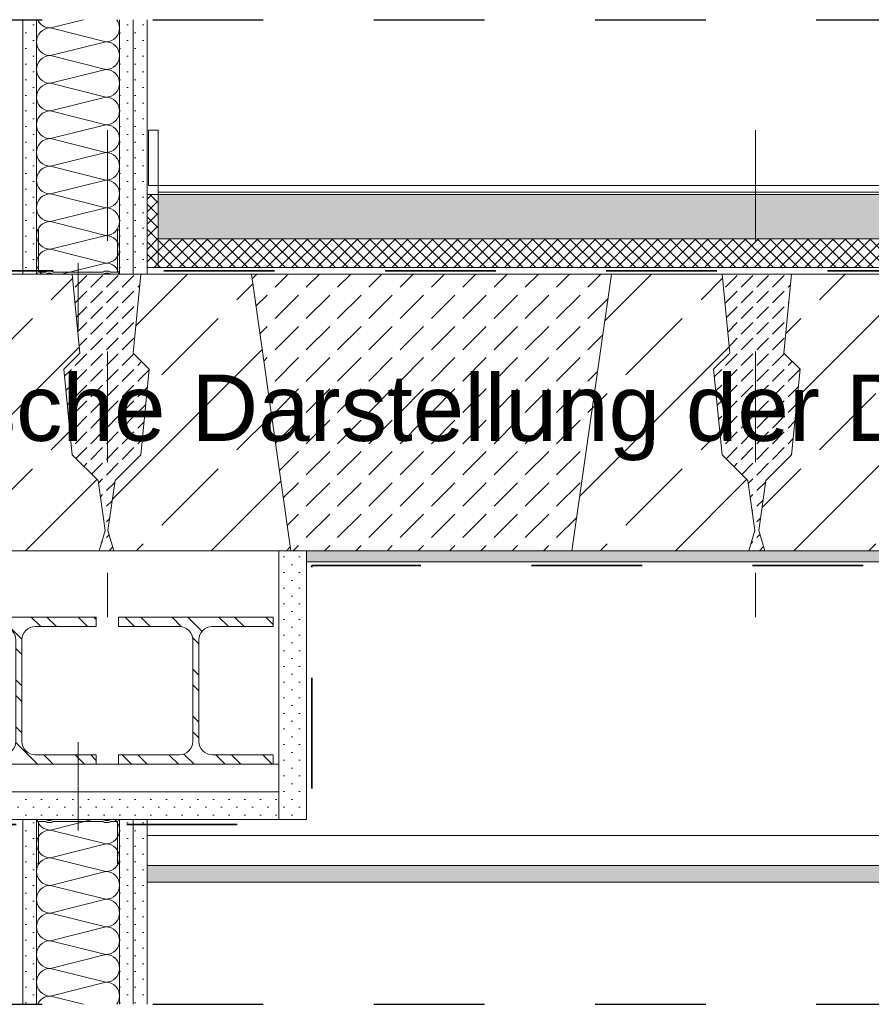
# Model space of a CAD drawing. Header units: metres. Extents: x 39.6 to 62.6, y -3.3 to 8.
# Tile 12 of 48: x 42.1 to 42.9, y 4 to 4.9. Entities that reach past the tile are written whole.
import ezdxf

# ---------------------------------------------------------------- set-up
doc = ezdxf.new("R2010")
doc.units = ezdxf.units.M
doc.header["$MEASUREMENT"] = 0
for name, pattern in [('Achse', [0.08, 0.04, -0.02, 0, -0.02]), ('Schnittlinie', [0.12, 0.06, -0.03, 0, -0.03]), ('Strichlinie eng', [0.046, 0.03, -0.016])]:
    doc.linetypes.add(name, pattern=pattern)
for name, color, linetype in [('152 - Bemaßung_ Beschriftung.Ausbau', 7, 'Continuous'), ('301 - Elemente.Linie', 7, 'Continuous'), ('302 - Elemente.Schraffur', 7, 'Continuous'), ('603 - Struktur.Bodenplatte_ Decke Roh', 7, 'Continuous'), ('605 - Struktur.Wand Innen', 7, 'Continuous'), ('650 - Abdeckung.Fußboden Aufbau', 7, 'Continuous'), ('660 - Unterkonstruktion.Trockenbau', 7, 'Continuous'), ('Neubau_606 - Struktur.Wand Innen Ausbau', 7, 'Continuous'), ('Neubau_612 - Struktur.Stahlbau', 7, 'Continuous'), ('Neubau_651 - Abdeckung.Decke abgehängt_ bekleidet', 7, 'Continuous'), ('Neubau_653 - Abdeckung.TB Verkofferung', 7, 'Continuous'), ('Neubau_660 - Unterkonstruktion.Trockenbau', 7, 'Continuous')]:
    doc.layers.add(name, color=color, linetype=linetype)
doc.styles.add('ERSTELLTER_STIL_1', font='txt')
pattern_1 = [(45, (0, 0), (-0.0056568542, 0.0056568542), []), (135, (0, 0), (0.0056568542, 0.0056568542), [])]
pattern_2 = [(45, (0, 0), (-0.0070710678, 0.0070710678), [0, -0.01])]
pattern_3 = [(135, (0, 0), (0.021213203, 0.021213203), []), (135, (-0.00707, -0.00707), (0.021213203, 0.021213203), [])]

# ---------------------------------------------------------------- blocks, each defined once
blk = doc.blocks.new('*X9')
at = {"layer": 'Neubau_606 - Struktur.Wand Innen Ausbau', "color": 1, "linetype": 'Continuous', "lineweight": 5}
for p, q in [((42.17548, 4.182), (42.13749, 4.1725)), ((42.18749, 4.16), (42.13749, 4.1725)), ((42.18749, 4.16), (42.13749, 4.1475)), ((42.18749, 4.135), (42.13749, 4.1475)), ((42.18749, 4.135), (42.13749, 4.1225)), ((42.18749, 4.11), (42.13749, 4.1225)), ((42.18749, 4.11), (42.13749, 4.0975)), ((42.18749, 4.085), (42.13749, 4.0975)), ((42.18749, 4.085), (42.13749, 4.0725)), ((42.18749, 4.06), (42.13749, 4.0725)), ((42.18749, 4.06), (42.13749, 4.0475)), ((42.18749, 4.035), (42.13749, 4.0475)), ((42.18749, 4.035), (42.13749, 4.0225)), ((42.1675, 4.015), (42.13749, 4.0225))]:
    blk.add_line(p, q, dxfattribs=at)
for centre, start, end in [((42.13749, 4.185), 193.89542, 270), ((42.18749, 4.1725), 0, 49.45093), ((42.13749, 4.16), 90, 180), ((42.18749, 4.1725), 270, 0), ((42.13749, 4.16), 180, 270), ((42.18749, 4.1475), 0, 90), ((42.13749, 4.135), 90, 180), ((42.18749, 4.1475), 270, 0), ((42.13749, 4.135), 180, 270), ((42.18749, 4.1225), 0, 90), ((42.13749, 4.11), 90, 180), ((42.18749, 4.1225), 270, 0), ((42.13749, 4.11), 180, 270), ((42.18749, 4.0975), 0, 90), ((42.13749, 4.085), 90, 180), ((42.18749, 4.0975), 270, 0), ((42.13749, 4.085), 180, 270), ((42.18749, 4.0725), 0, 90), ((42.13749, 4.06), 90, 180), ((42.18749, 4.0725), 270, 0), ((42.13749, 4.06), 180, 270), ((42.18749, 4.0475), 0, 90), ((42.13749, 4.035), 90, 180), ((42.18749, 4.0475), 270, 0), ((42.13749, 4.035), 180, 270), ((42.18749, 4.0225), 0, 90), ((42.13749, 4.01), 90, 156.43087), ((42.18749, 4.0225), 323.11973, 0)]:
    blk.add_arc(centre, 0.0125, start, end, dxfattribs=at)
blk = doc.blocks.new('*X29')
at = {"layer": 'Neubau_606 - Struktur.Wand Innen Ausbau', "color": 1, "linetype": 'Continuous', "lineweight": 5}
for p, q in [((42.16749, 4.905), (42.13749, 4.8975)), ((42.18749, 4.885), (42.13749, 4.8975)), ((42.18749, 4.885), (42.13749, 4.8725)), ((42.18749, 4.86), (42.13749, 4.8725)), ((42.18749, 4.86), (42.13749, 4.8475)), ((42.18749, 4.835), (42.13749, 4.8475)), ((42.18749, 4.835), (42.13749, 4.8225)), ((42.18749, 4.81), (42.13749, 4.8225)), ((42.18749, 4.81), (42.13749, 4.7975)), ((42.18749, 4.785), (42.13749, 4.7975)), ((42.18749, 4.785), (42.13749, 4.7725)), ((42.18749, 4.76), (42.13749, 4.7725)), ((42.18749, 4.76), (42.13749, 4.7475)), ((42.18749, 4.735), (42.13749, 4.7475)), ((42.18749, 4.735), (42.13749, 4.7225)), ((42.18749, 4.71), (42.13749, 4.7225)), ((42.18749, 4.71), (42.13749, 4.6975)), ((42.18749, 4.685), (42.13749, 4.6975)), ((42.18749, 4.685), (42.14749, 4.675))]:
    blk.add_line(p, q, dxfattribs=at)
for centre, start, end in [((42.13749, 4.91), 203.5824, 270), ((42.18749, 4.8975), 0, 36.86507), ((42.13749, 4.885), 90, 180), ((42.18749, 4.8975), 270, 0), ((42.13749, 4.885), 180, 270), ((42.18749, 4.8725), 0, 90), ((42.13749, 4.86), 90, 180), ((42.18749, 4.8725), 270, 0), ((42.13749, 4.86), 180, 270), ((42.18749, 4.8475), 0, 90), ((42.13749, 4.835), 90, 180), ((42.18749, 4.8475), 270, 0), ((42.13749, 4.835), 180, 270), ((42.18749, 4.8225), 0, 90), ((42.13749, 4.81), 90, 180), ((42.18749, 4.8225), 270, 0), ((42.13749, 4.81), 180, 270), ((42.18749, 4.7975), 0, 90), ((42.13749, 4.785), 90, 180), ((42.18749, 4.7975), 270, 0), ((42.13749, 4.785), 180, 270), ((42.18749, 4.7725), 0, 90), ((42.13749, 4.76), 90, 180), ((42.18749, 4.7725), 270, 0), ((42.13749, 4.76), 180, 270), ((42.18749, 4.7475), 0, 90), ((42.13749, 4.735), 90, 180), ((42.18749, 4.7475), 270, 0), ((42.13749, 4.735), 180, 270), ((42.18749, 4.7225), 0, 90), ((42.13749, 4.71), 90, 180), ((42.18749, 4.7225), 270, 0), ((42.13749, 4.71), 180, 270), ((42.18749, 4.6975), 0, 90), ((42.13749, 4.685), 90, 180), ((42.18749, 4.6975), 270, 0), ((42.13749, 4.685), 180, 233.13633), ((42.18749, 4.6725), 11.53315, 90)]:
    blk.add_arc(centre, 0.0125, start, end, dxfattribs=at)

msp = doc.modelspace()

# ---------------------------------------------------------------- hatches: boundary and pattern name
at = {"linetype": 'Continuous', "lineweight": 5}
h = msp.add_hatch(dxfattribs=at)
h.set_pattern_fill('Metall__Stahl_0001', color=1, style=0, pattern_type=2)
h.set_pattern_definition(pattern_3)
h.paths.add_polyline_path([(42.179, 4.365), (42.039, 4.365), (42.039, 4.3565), (42.09425, 4.3565, -0.414214), (42.10625, 4.3445), (42.10625, 4.2525, -0.414214), (42.09425, 4.2405), (42.039, 4.2405), (42.039, 4.232), (42.179, 4.232), (42.179, 4.2405), (42.12375, 4.2405, -0.414214), (42.11175, 4.2525), (42.11175, 4.3445, -0.414214), (42.12375, 4.3565), (42.179, 4.3565)])
h = msp.add_hatch(dxfattribs=at)
h.set_pattern_fill('Metall__Stahl_0001', color=1, style=0, pattern_type=2)
h.set_pattern_definition(pattern_3)
h.paths.add_polyline_path([(42.339, 4.365), (42.199, 4.365), (42.199, 4.3565), (42.25425, 4.3565, -0.414214), (42.26625, 4.3445), (42.26625, 4.2525, -0.414214), (42.25425, 4.2405), (42.199, 4.2405), (42.199, 4.232), (42.339, 4.232), (42.339, 4.2405), (42.28375, 4.2405, -0.414214), (42.27175, 4.2525), (42.27175, 4.3445, -0.414214), (42.28375, 4.3565), (42.339, 4.3565)])
at = {"layer": '302 - Elemente.Schraffur', "linetype": 'Continuous', "lineweight": 9}
h = msp.add_hatch(dxfattribs=at)
h.set_pattern_fill('Beton__unbewehrt_0001', style=0, pattern_type=2)
h.set_pattern_definition([(45, (42.18825, 4.55), (-0.014142, 0.014142), [0.015, -0.005]), (45, (42.18825, 4.564142), (-0.014142, 0.014142), [0.015, -0.005])])
h.paths.add_polyline_path([(42.14963, 4.58907), (42.1573, 4.51161), (42.18057, 4.48835), (42.187, 4.44331), (42.18159, 4.425), (42.19491, 4.425), (42.1895, 4.44331), (42.19593, 4.48835), (42.2192, 4.51161), (42.22687, 4.58907), (42.21227, 4.60367), (42.2192, 4.675), (42.1573, 4.675), (42.16423, 4.60367)])
h = msp.add_hatch(dxfattribs=at)
h.set_pattern_fill('Beton__unbewehrt_0001', style=0, pattern_type=2)
h.set_pattern_definition([(45, (42.482, 4.55), (-0.028284, 0.028284), [0.03, -0.01]), (45, (42.482, 4.578284), (-0.028284, 0.028284), [0.03, -0.01])])
h.paths.add_polyline_path([(42.3192, 4.675), (42.6448, 4.675), (42.60909, 4.425), (42.35491, 4.425)])
h = msp.add_hatch(dxfattribs=at)
h.set_pattern_fill('Beton__unbewehrt_0001', style=0, pattern_type=2)
h.set_pattern_definition([(45, (42.77625, 4.55), (-0.014142, 0.014142), [0.015, -0.005]), (45, (42.77625, 4.564142), (-0.014142, 0.014142), [0.015, -0.005])])
h.paths.add_polyline_path([(42.73713, 4.58907), (42.7448, 4.51161), (42.76807, 4.48835), (42.7745, 4.44331), (42.76909, 4.425), (42.78341, 4.425), (42.778, 4.44331), (42.78443, 4.48835), (42.8077, 4.51161), (42.81537, 4.58907), (42.80077, 4.60367), (42.8077, 4.675), (42.7448, 4.675), (42.75173, 4.60367)])
at = {"layer": '603 - Struktur.Bodenplatte_ Decke Roh', "linetype": 'Continuous', "lineweight": 9}
h = msp.add_hatch(dxfattribs=at)
h.set_pattern_fill('Beton__Stahlbeton_0001', style=0, pattern_type=2)
h.set_pattern_definition([(45, (42.10429, 4.55), (-0.06788, 0.06788), []), (45, (42.07035, 4.58394), (-0.06788, 0.06788), [0.072, -0.024])])
h.paths.add_polyline_path([(42.02159, 4.425), (42.18159, 4.425), (42.187, 4.44331), (42.18057, 4.48835), (42.1573, 4.51161), (42.14963, 4.58907), (42.16423, 4.60367), (42.1573, 4.675), (42.0573, 4.675)])
h = msp.add_hatch(dxfattribs=at)
h.set_pattern_fill('Beton__Stahlbeton_0001', style=0, pattern_type=2)
h.set_pattern_definition([(45, (42.27221, 4.55), (-0.06788, 0.06788), []), (45, (42.23826, 4.58394), (-0.06788, 0.06788), [0.072, -0.024])])
h.paths.add_polyline_path([(42.35491, 4.425), (42.19491, 4.425), (42.1895, 4.44331), (42.19593, 4.48835), (42.2192, 4.51161), (42.22687, 4.58907), (42.21227, 4.60367), (42.2192, 4.675), (42.3192, 4.675)])
h = msp.add_hatch(dxfattribs=at)
h.set_pattern_fill('Beton__Stahlbeton_0001', style=0, pattern_type=2)
h.set_pattern_definition([(45, (42.69179, 4.55), (-0.06788, 0.06788), []), (45, (42.65785, 4.58394), (-0.06788, 0.06788), [0.072, -0.024])])
h.paths.add_polyline_path([(42.60909, 4.425), (42.76909, 4.425), (42.7745, 4.44331), (42.76807, 4.48835), (42.7448, 4.51161), (42.73713, 4.58907), (42.75173, 4.60367), (42.7448, 4.675), (42.6448, 4.675)])
h = msp.add_hatch(dxfattribs=at)
h.set_pattern_fill('Beton__Stahlbeton_0001', style=0, pattern_type=2)
h.set_pattern_definition([(45, (43.0705, 4.55), (-0.067882, 0.067882), []), (45, (43.03656, 4.58394), (-0.067882, 0.067882), [0.072, -0.024])])
h.paths.add_polyline_path([(42.8077, 4.675), (42.80077, 4.60367), (42.81537, 4.58907), (42.8077, 4.51161), (42.78443, 4.48835), (42.778, 4.44331), (42.78341, 4.425), (43.35759, 4.425), (43.363, 4.44331), (43.35657, 4.48835), (43.3333, 4.51161), (43.32563, 4.58907), (43.34023, 4.60367), (43.3333, 4.675)])
h.paths.add_polyline_path([(42.8955, 4.55109, 1), (43.0455, 4.55109, 1)], flags=0)
h.paths.add_polyline_path([(43.0955, 4.55109, 1), (43.2455, 4.55109, 1)], flags=0)
at = {"layer": '603 - Struktur.Bodenplatte_ Decke Roh', "linetype": 'Continuous', "lineweight": 5}
h = msp.add_hatch(dxfattribs=at)
h.set_pattern_fill('Gips_0001', style=0, pattern_type=2)
h.set_pattern_definition(pattern_2)
h.paths.add_polyline_path([(44.405, 4.425), (42.369, 4.425), (42.369, 4.415), (44.405, 4.415)])
at = {"layer": '650 - Abdeckung.Fußboden Aufbau', "linetype": 'Continuous', "lineweight": 5}
h = msp.add_hatch(dxfattribs=at)
h.set_pattern_fill('Dämmung__hart_2_0001', color=1, style=0, pattern_type=2)
h.set_pattern_definition(pattern_1)
h.paths.add_polyline_path([(42.23499, 4.681), (42.22499, 4.681), (42.22499, 4.747), (42.23499, 4.747)])
h = msp.add_hatch(dxfattribs=at)
h.set_pattern_fill('Beton__unbewehrt_0001', color=1, style=0, pattern_type=2)
h.set_pattern_definition([(45, (0, 0), (-0.014142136, 0.014142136), [0.015, -0.005]), (45, (5e-18, 0.014142), (-0.014142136, 0.014142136), [0.015, -0.005])])
h.paths.add_polyline_path([(44.35999, 4.747), (44.35999, 4.707), (42.23499, 4.707), (42.23499, 4.747)])
h = msp.add_hatch(dxfattribs=at)
h.set_pattern_fill('Dämmung__hart_2_0001', color=1, style=0, pattern_type=2)
h.set_pattern_definition(pattern_1)
h.paths.add_polyline_path([(44.35999, 4.707), (44.35999, 4.681), (42.23499, 4.681), (42.23499, 4.707)])
at = {"layer": 'Neubau_606 - Struktur.Wand Innen Ausbau', "linetype": 'Continuous', "lineweight": 5}
h = msp.add_hatch(dxfattribs=at)
h.set_pattern_fill('Gips_0001', style=0, pattern_type=2)
h.set_pattern_definition(pattern_2)
h.paths.add_polyline_path([(42.09999, 4.675), (42.11249, 4.675), (42.11249, 4.905), (42.09999, 4.905)])
h = msp.add_hatch(dxfattribs=at)
h.set_pattern_fill('Gips_0001', style=0, pattern_type=2)
h.set_pattern_definition(pattern_2)
h.paths.add_polyline_path([(42.11249, 4.675), (42.12499, 4.675), (42.12499, 4.905), (42.11249, 4.905)])
h = msp.add_hatch(dxfattribs=at)
h.set_pattern_fill('Gips_0001', style=0, pattern_type=2)
h.set_pattern_definition(pattern_2)
h.paths.add_polyline_path([(42.19999, 4.675), (42.21249, 4.675), (42.21249, 4.905), (42.19999, 4.905)])
h = msp.add_hatch(dxfattribs=at)
h.set_pattern_fill('Gips_0001', style=0, pattern_type=2)
h.set_pattern_definition(pattern_2)
h.paths.add_polyline_path([(42.21249, 4.675), (42.22499, 4.675), (42.22499, 4.905), (42.21249, 4.905)])
h = msp.add_hatch(dxfattribs=at)
h.set_pattern_fill('Gips_0001', style=0, pattern_type=2)
h.set_pattern_definition(pattern_2)
h.paths.add_polyline_path([(42.11249, 4.015), (42.11249, 4.182), (42.09999, 4.182), (42.09999, 4.015)])
h = msp.add_hatch(dxfattribs=at)
h.set_pattern_fill('Gips_0001', style=0, pattern_type=2)
h.set_pattern_definition(pattern_2)
h.paths.add_polyline_path([(42.12499, 4.015), (42.12499, 4.182), (42.11249, 4.182), (42.11249, 4.015)])
h = msp.add_hatch(dxfattribs=at)
h.set_pattern_fill('Gips_0001', style=0, pattern_type=2)
h.set_pattern_definition(pattern_2)
h.paths.add_polyline_path([(42.19999, 4.182), (42.19999, 4.015), (42.21249, 4.015), (42.21249, 4.182)])
h = msp.add_hatch(dxfattribs=at)
h.set_pattern_fill('Gips_0001', style=0, pattern_type=2)
h.set_pattern_definition(pattern_2)
h.paths.add_polyline_path([(42.22499, 4.015), (42.22499, 4.182), (42.21249, 4.182), (42.21249, 4.015)])
at = {"layer": 'Neubau_651 - Abdeckung.Decke abgehängt_ bekleidet', "linetype": 'Continuous', "lineweight": 5}
h = msp.add_hatch(dxfattribs=at)
h.set_pattern_fill('Gips_0001', style=0, pattern_type=2)
h.set_pattern_definition(pattern_2)
h.paths.add_polyline_path([(42.22499, 4.1255), (44.33, 4.1255), (44.33, 4.1405), (42.22499, 4.1405)])
at = {"layer": 'Neubau_653 - Abdeckung.TB Verkofferung', "linetype": 'Continuous', "lineweight": 5}
h = msp.add_hatch(dxfattribs=at)
h.set_pattern_fill('Gips_0001', style=0, pattern_type=2)
h.set_pattern_definition(pattern_2)
h.paths.add_polyline_path([(42.344, 4.425), (42.344, 4.232), (42.344, 4.207), (42.344, 4.182), (42.369, 4.182), (42.369, 4.425)])
h = msp.add_hatch(dxfattribs=at)
h.set_pattern_fill('Gips_0001', style=0, pattern_type=2)
h.set_pattern_definition(pattern_2)
h.paths.add_polyline_path([(42.034, 4.207), (42.034, 4.182), (42.344, 4.182), (42.344, 4.207)])

# ---------------------------------------------------------------- linework, layer by layer
at = {"color": 1, "linetype": 'Continuous', "lineweight": 9, "flags": 128}
for points in [[(42.179, 4.365), (42.039, 4.365), (42.039, 4.3565), (42.09425, 4.3565, -0.414214), (42.10625, 4.3445), (42.10625, 4.2525, -0.414214), (42.09425, 4.2405), (42.039, 4.2405), (42.039, 4.232), (42.179, 4.232), (42.179, 4.2405), (42.12375, 4.2405, -0.414214), (42.11175, 4.2525), (42.11175, 4.3445, -0.414214), (42.12375, 4.3565), (42.179, 4.3565)], [(42.339, 4.365), (42.199, 4.365), (42.199, 4.3565), (42.25425, 4.3565, -0.414214), (42.26625, 4.3445), (42.26625, 4.2525, -0.414214), (42.25425, 4.2405), (42.199, 4.2405), (42.199, 4.232), (42.339, 4.232), (42.339, 4.2405), (42.28375, 4.2405, -0.414214), (42.27175, 4.2525), (42.27175, 4.3445, -0.414214), (42.28375, 4.3565), (42.339, 4.3565)]]:
    msp.add_lwpolyline(points, format="xyb", close=True, dxfattribs=at)
at = {"layer": '301 - Elemente.Linie', "color": 7, "linetype": 'Schnittlinie', "lineweight": 25}
for p, q in [((39.62999, 4.905), (47.62999, 4.905)), ((39.62999, 4.015), (47.62999, 4.015))]:
    msp.add_line(p, q, dxfattribs=at)
at = {"layer": '301 - Elemente.Linie', "color": 7, "linetype": 'Achse', "lineweight": 18}
for p, q in [((42.189, 4.805), (42.189, 4.365)), ((42.775, 4.805), (42.775, 4.365))]:
    msp.add_line(p, q, dxfattribs=at)
at = {"layer": '301 - Elemente.Linie', "color": 92, "linetype": 'Strichlinie eng', "lineweight": 35, "true_color": 0x00be00, "flags": 128}
for points in [[(40.165, 4.80285), (40.165, 4.678), (47.26762, 4.678), (47.26762, 4.80285)], [(47.1545, 4.36152), (47.1545, 4.41152), (44.61024, 4.41152), (44.61024, 4.17756), (44.40075, 4.17756), (44.40075, 4.41152), (42.37377, 4.41152), (42.37377, 4.17742), (42.00498, 4.17742), (42.00498, 4.41152), (40.4439, 4.41152), (40.4439, 4.17809), (40.20455, 4.17809), (40.20455, 4.12809)]]:
    msp.add_lwpolyline(points, dxfattribs=at)
at = {"layer": '301 - Elemente.Linie', "color": 1, "linetype": 'Continuous', "lineweight": 13, "flags": 128}
msp.add_lwpolyline([(42.23499, 4.755), (42.22612, 4.755), (42.22612, 4.805), (42.23499, 4.805)], close=True, dxfattribs=at)
at = {"layer": '302 - Elemente.Schraffur', "color": 7, "linetype": 'Continuous', "lineweight": 13, "flags": 128}
for points in [[(42.14963, 4.58907), (42.1573, 4.51161), (42.18057, 4.48835), (42.187, 4.44331), (42.18159, 4.425), (42.19491, 4.425), (42.1895, 4.44331), (42.19593, 4.48835), (42.2192, 4.51161), (42.22687, 4.58907), (42.21227, 4.60367), (42.2192, 4.675), (42.1573, 4.675), (42.16423, 4.60367)], [(42.3192, 4.675), (42.6448, 4.675), (42.60909, 4.425), (42.35491, 4.425)], [(42.73713, 4.58907), (42.7448, 4.51161), (42.76807, 4.48835), (42.7745, 4.44331), (42.76909, 4.425), (42.78341, 4.425), (42.778, 4.44331), (42.78443, 4.48835), (42.8077, 4.51161), (42.81537, 4.58907), (42.80077, 4.60367), (42.8077, 4.675), (42.7448, 4.675), (42.75173, 4.60367)]]:
    msp.add_lwpolyline(points, close=True, dxfattribs=at)
at = {"layer": '603 - Struktur.Bodenplatte_ Decke Roh', "color": 7, "linetype": 'Continuous', "lineweight": 13}
for p, q in [((47.62999, 4.675), (39.62999, 4.675)), ((47.62999, 4.425), (39.62999, 4.425))]:
    msp.add_line(p, q, dxfattribs=at)
at = {"layer": '603 - Struktur.Bodenplatte_ Decke Roh', "color": 1, "linetype": 'Continuous', "lineweight": 13}
msp.add_line((44.36999, 4.681), (42.22499, 4.681), dxfattribs=at)
at = {"layer": '603 - Struktur.Bodenplatte_ Decke Roh', "color": 7, "linetype": 'Continuous', "lineweight": 5}
msp.add_line((44.405, 4.415), (42.369, 4.415), dxfattribs=at)
at = {"layer": '603 - Struktur.Bodenplatte_ Decke Roh', "color": 7, "linetype": 'Continuous', "lineweight": 13, "flags": 128}
for points in [[(42.02159, 4.425), (42.18159, 4.425), (42.187, 4.44331), (42.18057, 4.48835), (42.1573, 4.51161), (42.14963, 4.58907), (42.16423, 4.60367), (42.1573, 4.675), (42.0573, 4.675)], [(42.35491, 4.425), (42.19491, 4.425), (42.1895, 4.44331), (42.19593, 4.48835), (42.2192, 4.51161), (42.22687, 4.58907), (42.21227, 4.60367), (42.2192, 4.675), (42.3192, 4.675)], [(42.60909, 4.425), (42.76909, 4.425), (42.7745, 4.44331), (42.76807, 4.48835), (42.7448, 4.51161), (42.73713, 4.58907), (42.75173, 4.60367), (42.7448, 4.675), (42.6448, 4.675)], [(42.8077, 4.675), (42.80077, 4.60367), (42.81537, 4.58907), (42.8077, 4.51161), (42.78443, 4.48835), (42.778, 4.44331), (42.78341, 4.425), (43.35759, 4.425), (43.363, 4.44331), (43.35657, 4.48835), (43.3333, 4.51161), (43.32563, 4.58907), (43.34023, 4.60367), (43.3333, 4.675)]]:
    msp.add_lwpolyline(points, close=True, dxfattribs=at)
at = {"layer": '605 - Struktur.Wand Innen', "color": 1, "linetype": 'Continuous', "lineweight": 13, "flags": 128}
msp.add_lwpolyline([(42.23499, 4.755), (42.23499, 4.707)], dxfattribs=at)
at = {"layer": '650 - Abdeckung.Fußboden Aufbau', "color": 1, "linetype": 'Continuous', "lineweight": 13}
for p, q in [((42.23499, 4.755), (44.35999, 4.755)), ((42.23499, 4.749), (44.35999, 4.749)), ((42.23499, 4.747), (44.35999, 4.747)), ((42.23499, 4.707), (44.35999, 4.707))]:
    msp.add_line(p, q, dxfattribs=at)
at = {"layer": '650 - Abdeckung.Fußboden Aufbau', "color": 1, "linetype": 'Continuous', "lineweight": 9, "flags": 128}
msp.add_lwpolyline([(42.23499, 4.681), (42.22499, 4.681), (42.22499, 4.747), (42.23499, 4.747)], close=True, dxfattribs=at)
at = {"layer": '660 - Unterkonstruktion.Trockenbau', "color": 1, "linetype": 'Continuous', "lineweight": 13}
for p, q in [((42.16249, 4.685), (42.16249, 4.625)), ((42.16249, 4.172), (42.16249, 4.252))]:
    msp.add_line(p, q, dxfattribs=at)
at = {"layer": 'Neubau_606 - Struktur.Wand Innen Ausbau', "color": 1, "linetype": 'Continuous', "lineweight": 5}
for p, q in [((42.11249, 4.905), (42.11249, 4.675)), ((42.12499, 4.905), (42.12499, 4.675)), ((42.19999, 4.905), (42.19999, 4.675)), ((42.21249, 4.905), (42.21249, 4.675)), ((42.22499, 4.905), (42.22499, 4.755)), ((42.11249, 4.182), (42.11249, 4.015)), ((42.12499, 4.182), (42.12499, 4.015)), ((42.19999, 4.182), (42.19999, 4.015)), ((42.21249, 4.182), (42.21249, 4.015)), ((42.22499, 4.182), (42.22499, 4.015))]:
    msp.add_line(p, q, dxfattribs=at)
at = {"layer": 'Neubau_606 - Struktur.Wand Innen Ausbau', "color": 1, "linetype": 'Continuous', "lineweight": 5, "flags": 128}
msp.add_lwpolyline([(42.22499, 4.755), (42.22499, 4.74), (42.22499, 4.695), (42.22499, 4.675)], dxfattribs=at)
at = {"layer": 'Neubau_612 - Struktur.Stahlbau', "color": 1, "linetype": 'Continuous', "lineweight": 9}
msp.add_line((42.339, 4.232), (42.22499, 4.232), dxfattribs=at)
at = {"layer": 'Neubau_612 - Struktur.Stahlbau', "color": 1, "linetype": 'Continuous', "lineweight": 9, "flags": 128}
for points in [[(42.179, 4.232), (42.12499, 4.232), (42.11249, 4.232), (42.09999, 4.232)], [(42.22499, 4.232), (42.21249, 4.232), (42.19999, 4.232), (42.199, 4.232)]]:
    msp.add_lwpolyline(points, dxfattribs=at)
at = {"layer": 'Neubau_651 - Abdeckung.Decke abgehängt_ bekleidet', "color": 1, "linetype": 'Continuous', "lineweight": 5}
for p, q in [((44.33, 4.1675), (42.22499, 4.1675)), ((44.33, 4.1405), (42.22499, 4.1405)), ((44.33, 4.1255), (42.22499, 4.1255))]:
    msp.add_line(p, q, dxfattribs=at)
at = {"layer": 'Neubau_653 - Abdeckung.TB Verkofferung', "color": 1, "linetype": 'Continuous', "lineweight": 9}
msp.add_line((42.344, 4.232), (42.034, 4.232), dxfattribs=at)
at = {"layer": 'Neubau_653 - Abdeckung.TB Verkofferung', "color": 1, "linetype": 'Continuous', "lineweight": 9, "flags": 128}
for points in [[(42.344, 4.425), (42.344, 4.232), (42.344, 4.207), (42.344, 4.182), (42.369, 4.182), (42.369, 4.425)], [(42.034, 4.207), (42.034, 4.182), (42.344, 4.182), (42.344, 4.207)]]:
    msp.add_lwpolyline(points, close=True, dxfattribs=at)
at = {"layer": 'Neubau_660 - Unterkonstruktion.Trockenbau', "color": 1, "linetype": 'Continuous', "lineweight": 13, "flags": 128}
for points in [[(42.12499, 4.715), (42.12499, 4.677, 0.414214), (42.12699, 4.675), (42.13249, 4.675, 0.156603), (42.13456, 4.67566, -0.156603), (42.1356, 4.676), (42.13737, 4.676, -0.156603), (42.13842, 4.67566, 0.156603), (42.14049, 4.675), (42.18449, 4.675, 0.156603), (42.18656, 4.67566, -0.156603), (42.1876, 4.676), (42.18937, 4.676, -0.156603), (42.19042, 4.67566, 0.156603), (42.19249, 4.675), (42.19799, 4.675, 0.414214), (42.19999, 4.677), (42.19999, 4.715), (42.19824, 4.715), (42.19824, 4.677, -0.414214), (42.19799, 4.67675), (42.19249, 4.67675, -0.156603), (42.19144, 4.67709, 0.156603), (42.18937, 4.67775), (42.1876, 4.67775, 0.156603), (42.18554, 4.67709, -0.156603), (42.18449, 4.67675), (42.14049, 4.67675, -0.156603), (42.13944, 4.67709, 0.156603), (42.13737, 4.67775), (42.1356, 4.67775, 0.156603), (42.13354, 4.67709, -0.156603), (42.13249, 4.67675), (42.12699, 4.67675, -0.414214), (42.12674, 4.677), (42.12674, 4.715)], [(42.12499, 4.142), (42.12499, 4.18, -0.414214), (42.12699, 4.182), (42.13249, 4.182, -0.156603), (42.13456, 4.18134, 0.156603), (42.1356, 4.181), (42.13737, 4.181, 0.156603), (42.13842, 4.18134, -0.156603), (42.14049, 4.182), (42.18449, 4.182, -0.156603), (42.18656, 4.18134, 0.156603), (42.1876, 4.181), (42.18937, 4.181, 0.156603), (42.19042, 4.18134, -0.156603), (42.19249, 4.182), (42.19799, 4.182, -0.414214), (42.19999, 4.18), (42.19999, 4.142), (42.19824, 4.142), (42.19824, 4.18, 0.414214), (42.19799, 4.18025), (42.19249, 4.18025, 0.156603), (42.19144, 4.17991, -0.156603), (42.18937, 4.17925), (42.1876, 4.17925, -0.156603), (42.18554, 4.17991, 0.156603), (42.18449, 4.18025), (42.14049, 4.18025, 0.156603), (42.13944, 4.17991, -0.156603), (42.13737, 4.17925), (42.1356, 4.17925, -0.156603), (42.13354, 4.17991, 0.156603), (42.13249, 4.18025), (42.12699, 4.18025, 0.414214), (42.12674, 4.18), (42.12674, 4.142)]]:
    msp.add_lwpolyline(points, format="xyb", close=True, dxfattribs=at)

# ---------------------------------------------------------------- block references
at = {"layer": 'Neubau_606 - Struktur.Wand Innen Ausbau', "color": 1, "linetype": 'Continuous', "lineweight": 5}
for name in ['*X29', '*X9']:
    msp.add_blockref(name, (0, 0), dxfattribs=at)

# ---------------------------------------------------------------- texts
at = {"layer": '152 - Bemaßung_ Beschriftung.Ausbau', "color": 7, "linetype": 'Continuous', "lineweight": 9, "insert": (41.72918, 4.50615), "char_height": 0.06, "attachment_point": 7, "style": 'ERSTELLTER_STIL_1'}
msp.add_mtext('\\A1;{\\pql;\\fArial|b0|i0|c0|p38;schematische Darstellung der Deckenelemente / keine Verlegepläne / nach Aufmaß untere Deckenfugen}', dxfattribs=at)

doc.saveas('drawing.dxf')
